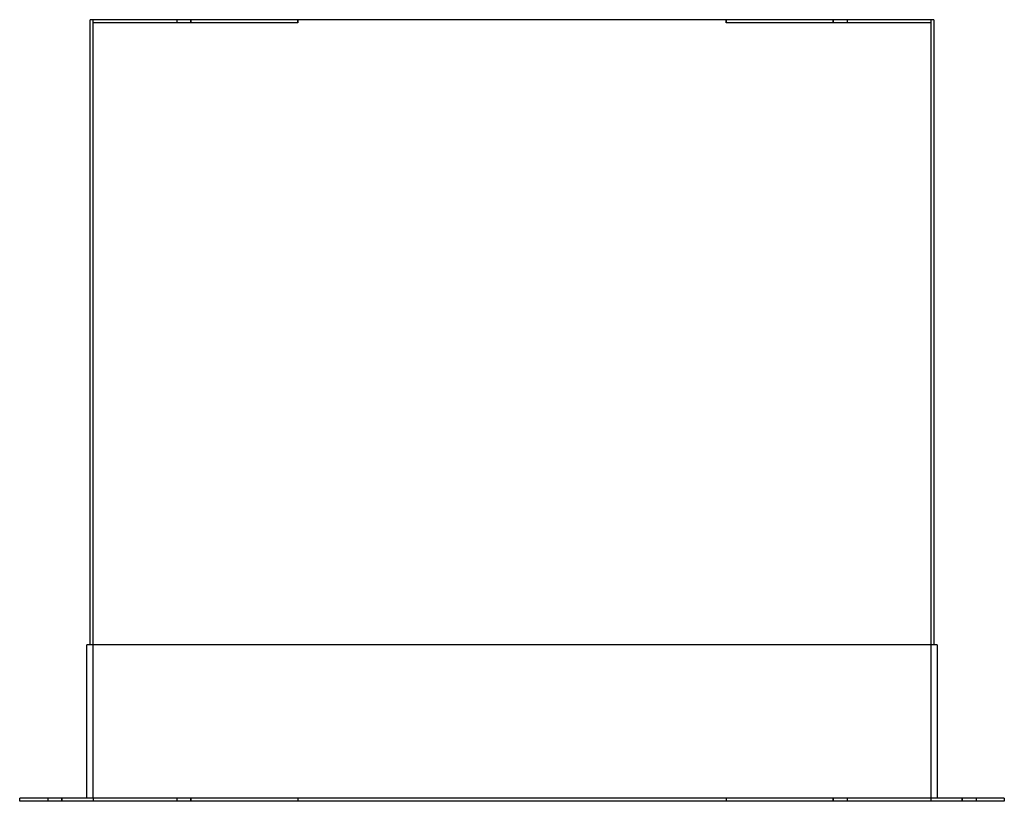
# Model space of a CAD drawing. Header units: millimetres. Extents: x -630 to 630, y 0 to 1000.
import ezdxf

# ---------------------------------------------------------------- set-up
doc = ezdxf.new("R2010")
doc.units = ezdxf.units.MM
doc.layers.add('HIDDEN', color=7, linetype='Continuous')
doc.layers.add('THICK', color=7, linetype='Continuous')

msp = doc.modelspace()

# ---------------------------------------------------------------- linework, layer by layer
at = {"layer": 'HIDDEN'}
for p, q in [((-540, 1000), (-540, 1000)), ((-536, 1000), (-536, 1000)), ((-536, 996), (-536, 1000)), ((-536, 4), (-536, 996)), ((-274, 996), (-536, 996)), ((-536, 996), (-536, 996)), ((-536, 996), (-536, 996)), ((-429, 1000), (-429, 996)), ((-429, 1000), (-429, 996)), ((-411, 996), (-411, 1000)), ((-411, 1000), (-411, 996)), ((-274, 1000), (-274, 996)), ((-274, 996), (-274, 1000)), ((274, 996), (274, 1000)), ((274, 1000), (274, 996)), ((536, 996), (274, 996)), ((411, 996), (411, 1000)), ((411, 1000), (411, 996)), ((429, 1000), (429, 996)), ((429, 1000), (429, 996)), ((536, 1000), (536, 1000)), ((536, 1000), (536, 996)), ((536, 996), (536, 4)), ((536, 996), (536, 996)), ((536, 996), (536, 996)), ((540, 1000), (540, 1000)), ((-544, 200), (-544, 200)), ((-540, 200), (-540, 200)), ((540, 200), (540, 200)), ((544, 200), (544, 200)), ((-630, 4), (-630, 4)), ((-630, 0), (-630, 0)), ((-594, 4), (-594, 0)), ((-594, 4), (-594, 0)), ((-576, 0), (-576, 4)), ((-576, 4), (-576, 0)), ((-544, 4), (-544, 4)), ((-536, 4), (-536, 4)), ((-536, 4), (-536, 4)), ((-274, 4), (-536, 4)), ((-536, 4), (-536, 0)), ((-536, 0), (-536, 0)), ((-429, 4), (-429, 0)), ((-429, 4), (-429, 0)), ((-411, 0), (-411, 4)), ((-411, 4), (-411, 0)), ((-274, 4), (-274, 0)), ((-274, 4), (-274, 0)), ((536, 4), (274, 4)), ((274, 4), (274, 0)), ((274, 4), (274, 0)), ((411, 0), (411, 4)), ((411, 4), (411, 0)), ((429, 4), (429, 0)), ((429, 4), (429, 0)), ((536, 4), (536, 4)), ((536, 4), (536, 4)), ((536, 4), (536, 0)), ((536, 0), (536, 0)), ((544, 4), (544, 4)), ((576, 0), (576, 4)), ((576, 4), (576, 0)), ((594, 4), (594, 0)), ((594, 4), (594, 0)), ((630, 4), (630, 4)), ((630, 0), (630, 0))]:
    msp.add_line(p, q, dxfattribs=at)
at = {"layer": 'THICK'}
for p, q in [((540, 1000), (-540, 1000)), ((-540, 200), (-540, 1000)), ((540, 1000), (540, 200)), ((544, 200), (-544, 200)), ((-544, 4), (-544, 200)), ((544, 200), (544, 4)), ((-630, 0), (-630, 4)), ((630, 4), (-630, 4)), ((630, 0), (-630, 0)), ((630, 4), (630, 0))]:
    msp.add_line(p, q, dxfattribs=at)

doc.saveas('drawing.dxf')
